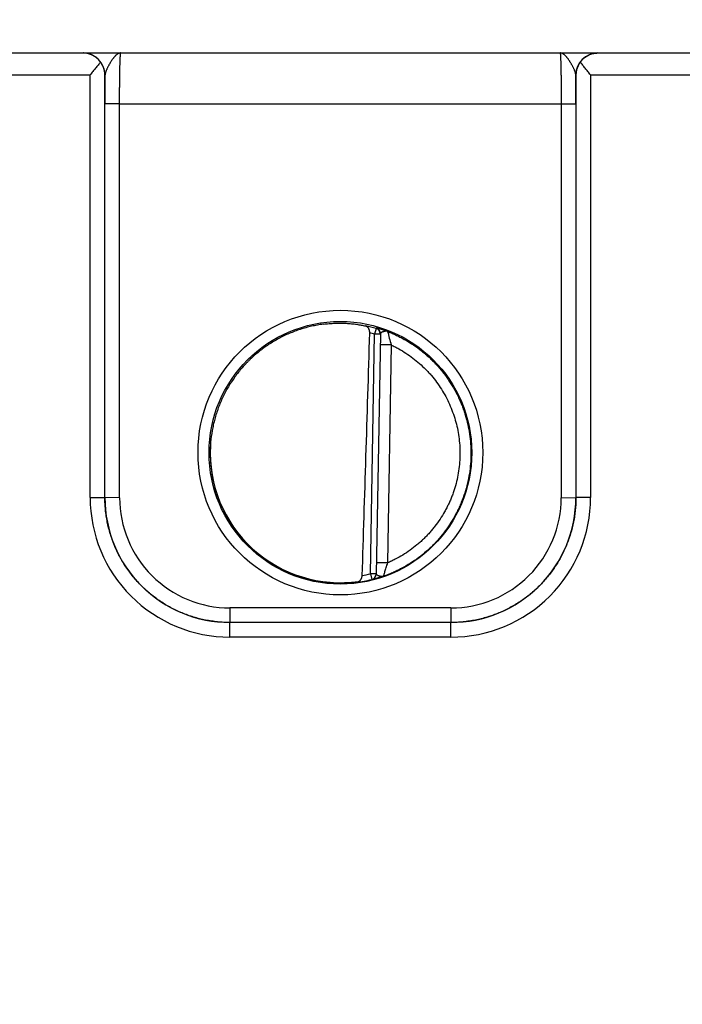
# Model space of a CAD drawing. Header units: inches. Extents: x 0 to 34, y 0 to 22.
# Tile 8 of 111: x 13.1 to 14, y 6.9 to 8.3. Entities that reach past the tile are written whole.
import ezdxf

# ---------------------------------------------------------------- set-up
doc = ezdxf.new("R2010")
doc.units = ezdxf.units.IN
doc.header["$LTSCALE"] = 1.87
doc.header["$MEASUREMENT"] = 0
doc.layers.get('0').update_dxf_attribs({"linetype": 'CONTINUOUS'})
doc.layers.add('DIMENSIONS', color=7, linetype='CONTINUOUS')
doc.styles.get("Standard").update_dxf_attribs({"font": 'txt', "width": 0.8})
doc.dimstyles.new('DIMSTYLE_1', dxfattribs={"dimtxt": 0.125, "dimasz": 0.18, "dimexe": 0.125, "dimexo": 0.0625, "dimgap": 0.09, "dimtad": 0, "dimtih": 1, "dimtoh": 1, "dimzin": 4, "dimdsep": 46, "dimtxsty": 'STANDARD', "dimblk": '_FILLED', "dimblk1": '_FILLED', "dimblk2": '_FILLED', "dimcen": 0.09, "dimadec": 0, "dimazin": 0, "dimtp": 0.01, "dimtm": 0.01, "dimtfac": 1, "dimtofl": 0, "dimtmove": 0, "dimatfit": 3, "dimldrblk": '_FILLED', "dimfxl": 1, "dimtolj": 1, "dimtzin": 4, "dimarcsym": 0})

# ---------------------------------------------------------------- blocks, each defined once
blk = doc.blocks.new('*D13')
at = {"layer": 'DIMENSIONS', "color": 2, "linetype": 'CONTINUOUS'}
blk.add_line((17.8766, 6.5866), (17.8766, 8.9006), dxfattribs=at)
at = {"layer": 'DIMENSIONS', "color": 2, "linetype": 'CONTINUOUS', "insert": (17.8141, 8.9631), "char_height": 0.125, "width": 1.325, "attachment_point": 1, "rotation": 90, "line_spacing_factor": 0.9}
blk.add_mtext('10.64{\\Ftxt.shx;\\W1.000000;\\H0.125000; }[270.3]', dxfattribs=at)
blk = doc.blocks.new('_FILLED')
at = {"color": 0, "linetype": 'BYBLOCK'}
blk.add_solid([(0, 0), (-1, 0.1736), (-1, -0.1736)], dxfattribs=at)
blk = doc.blocks.new('*D14')
at = {"layer": 'DIMENSIONS', "color": 2, "linetype": 'CONTINUOUS'}
for p, q in [((18.2625, 8.6735), (18.2625, 8.9006)), ((18.1361, 8.4076), (18.2625, 8.6735)), ((18.1361, 7.0056), (18.1361, 8.4076))]:
    blk.add_line(p, q, dxfattribs=at)
at = {"layer": 'DIMENSIONS', "color": 2, "linetype": 'CONTINUOUS', "insert": (18.2, 8.9631), "char_height": 0.125, "width": 1.325, "attachment_point": 1, "rotation": 90, "line_spacing_factor": 0.9}
blk.add_mtext('10.90{\\Ftxt.shx;\\W1.000000;\\H0.125000; }[276.9]', dxfattribs=at)

msp = doc.modelspace()

# ---------------------------------------------------------------- linework, layer by layer
at = {"color": 7, "linetype": 'CONTINUOUS'}
for p, q in [((10.1379, 8.2131), (17.9176, 8.2131)), ((12.906, 8.1833), (13.1553, 8.1833)), ((13.1553, 7.608), (13.1553, 8.1833)), ((13.1753, 7.6079), (13.1753, 8.1831)), ((13.1754, 8.1831), (13.1753, 8.1831)), ((13.816, 8.1831), (13.8158, 8.1831)), ((13.816, 8.1831), (13.816, 7.6079)), ((13.836, 8.1833), (13.836, 7.608)), ((13.836, 8.1833), (14.0853, 8.1833)), ((13.1753, 7.6079), (13.1753, 8.1439)), ((13.1953, 8.1437), (13.1753, 8.1439)), ((13.1953, 7.6077), (13.1953, 8.1437)), ((13.1953, 8.1437), (13.796, 8.1437)), ((13.796, 8.1437), (13.816, 8.1439)), ((13.796, 8.1437), (13.796, 7.6077)), ((13.816, 8.1439), (13.816, 7.6079)), ((13.5364, 7.5041), (13.5421, 7.8304)), ((13.5442, 7.838), (13.5421, 7.8304)), ((13.55, 7.8303), (13.5421, 7.8304)), ((13.5443, 7.8385), (13.5442, 7.838)), ((13.55, 7.8308), (13.5443, 7.5037)), ((13.5647, 7.8156), (13.5497, 7.8159)), ((13.5647, 7.8156), (13.5595, 7.5189)), ((13.1553, 7.608), (13.1753, 7.6079)), ((13.1953, 7.6077), (13.1753, 7.6079)), ((13.796, 7.6077), (13.816, 7.6079)), ((13.836, 7.608), (13.816, 7.6079)), ((13.5595, 7.5189), (13.5445, 7.5191)), ((13.5443, 7.5039), (13.5364, 7.5041)), ((13.5364, 7.5041), (13.5383, 7.4964)), ((13.5383, 7.4962), (13.5383, 7.4964)), ((13.3453, 7.4577), (13.3453, 7.4379)), ((13.646, 7.4577), (13.3453, 7.4577)), ((13.646, 7.4577), (13.646, 7.4379)), ((13.3453, 7.4181), (13.3453, 7.4379)), ((13.646, 7.4379), (13.3453, 7.4379)), ((13.646, 7.4379), (13.3453, 7.4379)), ((13.646, 7.4181), (13.646, 7.4379)), ((13.646, 7.4181), (13.3453, 7.4181))]:
    msp.add_line(p, q, dxfattribs=at)
for centre, radius in [((13.4956, 7.6691), 0.1937), ((13.4956, 7.6689), 0.1787)]:
    msp.add_circle(centre, radius, dxfattribs=at)
for centre, radius, start, end in [((13.1454, 8.1831), 0.03, 0.0037, 89.8584), ((13.8458, 8.1831), 0.03, 90.1416, 179.9963), ((17.7129, 8.1452), 4.5377, 179.5222, 180.0174), ((9.136, 8.1447), 4.68, 359.9898, 0.47), ((13.4954, 7.6669), 0.1779, 74.0687, 78.9234), ((13.4955, 7.6671), 0.1699, 74.0681, 76.3603), ((13.5421, 7.8304), 0.00787, 3.1604, 74.0856), ((13.5421, 7.8309), 0.00787, 359.0074, 74.1117), ((13.5421, 7.8304), 0.00787, 359.0008, 2.8694), ((13.5421, 7.8304), 0.00787, 2.8698, 3.1529), ((13.8402, 7.8982), 0.2876, 192.9038, 196.6916), ((13.3452, 7.608), 0.19, 179.9978, 270.0047), ((13.3453, 7.6079), 0.17, 179.9996, 270.0028), ((13.3453, 7.6077), 0.15, 179.9978, 270.0047), ((13.646, 7.608), 0.19, 269.9953, 0.0022), ((13.646, 7.6079), 0.17, 269.9972, 0.0005), ((13.646, 7.6077), 0.15, 269.9953, 0.0022), ((13.4954, 7.6692), 0.1781, 277.0014, 283.9435), ((13.4954, 7.6693), 0.1702, 280.0959, 283.9432), ((13.5364, 7.5041), 0.00787, 283.9412, 358.9998), ((13.5364, 7.5039), 0.00787, 283.914, 358.9991)]:
    msp.add_arc(centre, radius, start, end, dxfattribs=at)
for centre, major_axis, ratio, start_param, end_param in [((13.5173, 10.4264), (-0.078, -4.4688), 0.01745, 0.857621, 0.951729), ((13.4956, 7.6691), (0, 0.1771), 1, 1.51996, 3.2839)]:
    msp.add_ellipse(centre, major_axis=major_axis, ratio=ratio, start_param=start_param, end_param=end_param, dxfattribs=at)
for points, knots in [([(13.1692, 8.2008), (13.1688, 8.2014), (13.1681, 8.2024), (13.1668, 8.2038), (13.1655, 8.2051), (13.1637, 8.2067), (13.1613, 8.2085), (13.1587, 8.2099), (13.1567, 8.2108), (13.1551, 8.2114), (13.1535, 8.2119), (13.152, 8.2124), (13.1504, 8.2127), (13.1487, 8.2129), (13.1471, 8.213), (13.1461, 8.2131), (13.1455, 8.2131)], [0, 0, 0, 0, 0.070576, 0.139538, 0.206998, 0.273072, 0.401497, 0.525839, 0.586793, 0.647065, 0.706758, 0.765974, 0.824812, 0.883367, 0.941733, 1, 1, 1, 1]), ([(13.1968, 8.2131), (13.1966, 8.2131), (13.1961, 8.213), (13.1954, 8.2129), (13.1946, 8.2127), (13.1939, 8.2124), (13.1931, 8.2121), (13.1925, 8.2117), (13.192, 8.2114), (13.1915, 8.211), (13.1909, 8.2105), (13.1901, 8.2099), (13.1894, 8.2091), (13.1886, 8.2083), (13.188, 8.2076), (13.1875, 8.207), (13.187, 8.2064), (13.1864, 8.2056), (13.1856, 8.2045), (13.1848, 8.2034), (13.1841, 8.2023), (13.1833, 8.2011), (13.1826, 8.1999), (13.1818, 8.1987), (13.1811, 8.1974), (13.1804, 8.1961), (13.1797, 8.1948), (13.179, 8.1934), (13.1783, 8.1921), (13.1777, 8.1907), (13.1772, 8.1896), (13.1769, 8.1887), (13.1765, 8.1879), (13.1762, 8.187), (13.176, 8.1861), (13.1758, 8.1853), (13.1755, 8.1843), (13.1755, 8.1835), (13.1754, 8.1831)], [0, 0, 0, 0, 0.019202, 0.038668, 0.058579, 0.079119, 0.100521, 0.122926, 0.134532, 0.146415, 0.171061, 0.196969, 0.22416, 0.252628, 0.282366, 0.297709, 0.313363, 0.345575, 0.378939, 0.413385, 0.448833, 0.485179, 0.522312, 0.560109, 0.598436, 0.637129, 0.676018, 0.714923, 0.753633, 0.791924, 0.829574, 0.848076, 0.86632, 0.901931, 0.919238, 0.936173, 0.96888, 1, 1, 1, 1]), ([(13.1953, 8.1437), (13.1953, 8.146), (13.1953, 8.1505), (13.1953, 8.1572), (13.1953, 8.1638), (13.1954, 8.1702), (13.1955, 8.1763), (13.1955, 8.1822), (13.1956, 8.1876), (13.1957, 8.1926), (13.1958, 8.1965), (13.1959, 8.1994), (13.196, 8.2014), (13.196, 8.2032), (13.1961, 8.2049), (13.1962, 8.2064), (13.1962, 8.2078), (13.1963, 8.209), (13.1964, 8.2099), (13.1964, 8.2106), (13.1965, 8.211), (13.1965, 8.2114), (13.1965, 8.2117), (13.1966, 8.212), (13.1966, 8.2123), (13.1966, 8.2125), (13.1967, 8.2127), (13.1967, 8.2128), (13.1967, 8.2129), (13.1967, 8.2129), (13.1968, 8.213), (13.1968, 8.213), (13.1968, 8.2131), (13.1968, 8.2131), (13.1968, 8.2131), (13.1968, 8.2131), (13.1968, 8.2131)], [0, 0, 0, 0, 0.098183, 0.195347, 0.290566, 0.382934, 0.471571, 0.555634, 0.634322, 0.706888, 0.772641, 0.802765, 0.830958, 0.857152, 0.881286, 0.903303, 0.923151, 0.940784, 0.956161, 0.962992, 0.969247, 0.974923, 0.980015, 0.984524, 0.988446, 0.991782, 0.994532, 0.995688, 0.996701, 0.99757, 0.998299, 0.998891, 0.999357, 0.999547, 0.999714, 1, 1, 1, 1]), ([(13.7944, 8.2131), (13.7944, 8.2131), (13.7944, 8.2131), (13.7944, 8.2131), (13.7945, 8.2131), (13.7945, 8.2131), (13.7945, 8.213), (13.7945, 8.213), (13.7945, 8.2129), (13.7945, 8.2129), (13.7946, 8.2128), (13.7946, 8.2127), (13.7946, 8.2125), (13.7947, 8.2123), (13.7947, 8.212), (13.7947, 8.2117), (13.7948, 8.2114), (13.7948, 8.2108), (13.7949, 8.21), (13.795, 8.209), (13.795, 8.2078), (13.7951, 8.2064), (13.7952, 8.2049), (13.7952, 8.2032), (13.7953, 8.2014), (13.7954, 8.1994), (13.7954, 8.1965), (13.7955, 8.1926), (13.7956, 8.1876), (13.7957, 8.1822), (13.7958, 8.1763), (13.7959, 8.1702), (13.7959, 8.1638), (13.796, 8.1572), (13.796, 8.1505), (13.796, 8.146), (13.796, 8.1437)], [0, 0, 0, 0, 0.000137, 0.000281, 0.000441, 0.000624, 0.001078, 0.001665, 0.002393, 0.003264, 0.004277, 0.005434, 0.008184, 0.01152, 0.015442, 0.019951, 0.025044, 0.03072, 0.043807, 0.059184, 0.076817, 0.096666, 0.118684, 0.142818, 0.169014, 0.197207, 0.227333, 0.293088, 0.365656, 0.444347, 0.528413, 0.617053, 0.709424, 0.804647, 0.901814, 1, 1, 1, 1]), ([(13.8158, 8.1831), (13.8158, 8.1835), (13.8157, 8.1843), (13.8155, 8.1853), (13.8153, 8.1861), (13.815, 8.187), (13.8147, 8.1879), (13.8144, 8.1887), (13.8141, 8.1896), (13.8136, 8.1907), (13.8129, 8.1921), (13.8123, 8.1934), (13.8116, 8.1948), (13.8109, 8.1961), (13.8102, 8.1974), (13.8094, 8.1987), (13.8087, 8.1999), (13.8079, 8.2011), (13.8072, 8.2023), (13.8064, 8.2034), (13.8057, 8.2045), (13.8049, 8.2056), (13.8043, 8.2064), (13.8038, 8.207), (13.8033, 8.2076), (13.8026, 8.2083), (13.8019, 8.2091), (13.8011, 8.2099), (13.8004, 8.2105), (13.7996, 8.2111), (13.7989, 8.2116), (13.7981, 8.2121), (13.7974, 8.2124), (13.7967, 8.2127), (13.7959, 8.2129), (13.7952, 8.213), (13.7947, 8.2131), (13.7944, 8.2131)], [0, 0, 0, 0, 0.031118, 0.063822, 0.080757, 0.098062, 0.13367, 0.151913, 0.170413, 0.20806, 0.246348, 0.285056, 0.323959, 0.362845, 0.401536, 0.439861, 0.477658, 0.51479, 0.551136, 0.586584, 0.621031, 0.654396, 0.68661, 0.702265, 0.717608, 0.747349, 0.77582, 0.803015, 0.828926, 0.853575, 0.877064, 0.899472, 0.92088, 0.941425, 0.961336, 0.980803, 1, 1, 1, 1]), ([(13.822, 8.2008), (13.8224, 8.2014), (13.8232, 8.2024), (13.8249, 8.2043), (13.8271, 8.2064), (13.83, 8.2085), (13.833, 8.2102), (13.8357, 8.2113), (13.8378, 8.212), (13.8394, 8.2124), (13.841, 8.2127), (13.8426, 8.2129), (13.8442, 8.213), (13.8453, 8.2131), (13.8458, 8.2131)], [0, 0, 0, 0, 0.070595, 0.139571, 0.273057, 0.401489, 0.525834, 0.647012, 0.706708, 0.765928, 0.824772, 0.883336, 0.941714, 1, 1, 1, 1]), ([(13.1692, 8.2008), (13.1687, 8.2001), (13.1677, 8.1987), (13.166, 8.1966), (13.1643, 8.1945), (13.1626, 8.1923), (13.1608, 8.1901), (13.1583, 8.1871), (13.1565, 8.1848), (13.1553, 8.1833)], [0, 0, 0, 0, 0.11509, 0.234511, 0.357363, 0.482891, 0.610453, 0.739488, 1, 1, 1, 1]), ([(13.1753, 8.1831), (13.1753, 8.1838), (13.1752, 8.1854), (13.1749, 8.1877), (13.1744, 8.1899), (13.1738, 8.1922), (13.1729, 8.1944), (13.1719, 8.1966), (13.1707, 8.1988), (13.1697, 8.2002), (13.1692, 8.2008)], [0, 0, 0, 0, 0.120429, 0.24137, 0.363207, 0.486333, 0.611153, 0.738084, 0.867555, 1, 1, 1, 1]), ([(13.822, 8.2008), (13.8215, 8.2002), (13.8206, 8.1988), (13.8194, 8.1966), (13.8183, 8.1944), (13.8175, 8.1922), (13.8169, 8.1899), (13.8164, 8.1877), (13.8161, 8.1854), (13.816, 8.1838), (13.816, 8.1831)], [0, 0, 0, 0, 0.132445, 0.261916, 0.388847, 0.513667, 0.636793, 0.75863, 0.879571, 1, 1, 1, 1]), ([(13.836, 8.1833), (13.8348, 8.1848), (13.8329, 8.1871), (13.8305, 8.1901), (13.8287, 8.1923), (13.8269, 8.1945), (13.8252, 8.1966), (13.8236, 8.1987), (13.8226, 8.2001), (13.822, 8.2008)], [0, 0, 0, 0, 0.260512, 0.389547, 0.517109, 0.642637, 0.765489, 0.88491, 1, 1, 1, 1]), ([(13.4722, 7.8439), (13.4696, 7.8435), (13.4643, 7.8427), (13.4565, 7.8411), (13.4487, 7.8392), (13.441, 7.8369), (13.4335, 7.8343), (13.4261, 7.8313), (13.4188, 7.828), (13.4093, 7.8231), (13.3978, 7.8163), (13.3871, 7.8085), (13.3789, 7.8016), (13.374, 7.7971), (13.3702, 7.7934), (13.3664, 7.7896), (13.362, 7.7846), (13.3568, 7.7785), (13.352, 7.7721), (13.3475, 7.7655), (13.3432, 7.7587), (13.3393, 7.7518), (13.3357, 7.7447), (13.3324, 7.7374), (13.3295, 7.7299), (13.3269, 7.7224), (13.3246, 7.7147), (13.3227, 7.7069), (13.3206, 7.6965), (13.3189, 7.6833), (13.3184, 7.6726), (13.3185, 7.6673)], [0, 0, 0, 0, 0.031254, 0.062509, 0.093763, 0.125017, 0.156271, 0.187525, 0.218779, 0.250032, 0.312523, 0.375013, 0.406266, 0.437518, 0.453145, 0.468772, 0.500024, 0.531276, 0.562527, 0.593778, 0.62503, 0.656281, 0.687531, 0.718782, 0.750032, 0.781282, 0.812533, 0.843783, 0.875033, 0.937517, 1, 1, 1, 1]), ([(13.4722, 7.8439), (13.4749, 7.8443), (13.4802, 7.8448), (13.4882, 7.8453), (13.496, 7.8454), (13.5035, 7.8452), (13.5107, 7.8446), (13.5175, 7.8438), (13.5237, 7.8427), (13.5277, 7.8419), (13.5296, 7.8415)], [0, 0, 0, 0, 0.140151, 0.278822, 0.414485, 0.545659, 0.670975, 0.789193, 0.899204, 1, 1, 1, 1]), ([(13.5355, 7.8321), (13.5355, 7.8324), (13.5355, 7.8331), (13.5354, 7.8339), (13.5353, 7.8348), (13.5351, 7.8357), (13.5348, 7.8365), (13.5344, 7.8374), (13.534, 7.8383), (13.5334, 7.8391), (13.5329, 7.8396), (13.5324, 7.8401), (13.5319, 7.8405), (13.5314, 7.8408), (13.5308, 7.8411), (13.5302, 7.8413), (13.5298, 7.8414), (13.5296, 7.8415)], [0, 0, 0, 0, 0.0763, 0.151748, 0.225662, 0.297552, 0.367108, 0.434175, 0.560751, 0.620619, 0.678458, 0.734548, 0.789201, 0.842745, 0.895512, 0.947828, 1, 1, 1, 1]), ([(13.5598, 7.834), (13.5593, 7.8342), (13.5582, 7.8346), (13.5567, 7.8351), (13.5551, 7.8356), (13.5537, 7.8361), (13.5523, 7.8366), (13.551, 7.8369), (13.5498, 7.8373), (13.5487, 7.8376), (13.5477, 7.8378), (13.547, 7.838), (13.5464, 7.8382), (13.5461, 7.8382), (13.5457, 7.8383), (13.5454, 7.8384), (13.5452, 7.8384), (13.5449, 7.8385), (13.5448, 7.8385), (13.5446, 7.8385), (13.5446, 7.8385), (13.5445, 7.8385), (13.5444, 7.8385), (13.5444, 7.8385), (13.5443, 7.8385), (13.5443, 7.8385), (13.5443, 7.8385), (13.5443, 7.8385), (13.5443, 7.8385), (13.5443, 7.8385), (13.5443, 7.8385), (13.5443, 7.8385)], [0, 0, 0, 0, 0.10646, 0.209205, 0.307682, 0.401399, 0.489888, 0.572718, 0.649438, 0.719633, 0.782873, 0.838752, 0.863802, 0.886859, 0.907881, 0.926818, 0.943627, 0.95827, 0.970712, 0.976099, 0.980923, 0.985184, 0.988879, 0.992012, 0.994585, 0.996609, 0.998113, 0.99869, 0.999173, 0.999594, 1, 1, 1, 1]), ([(13.5598, 7.834), (13.5597, 7.834), (13.5595, 7.8341), (13.5591, 7.8342), (13.5587, 7.8343), (13.5583, 7.8343), (13.5579, 7.8343), (13.5574, 7.8343), (13.557, 7.8342), (13.5566, 7.8342), (13.5562, 7.8341), (13.5558, 7.8341), (13.5554, 7.834), (13.555, 7.8339), (13.5546, 7.8338), (13.5542, 7.8336), (13.5538, 7.8335), (13.5533, 7.8334), (13.5527, 7.8331), (13.5522, 7.8329), (13.5518, 7.8327), (13.5515, 7.8325), (13.5512, 7.8324), (13.551, 7.8322), (13.5507, 7.8321), (13.5505, 7.8319), (13.5504, 7.8317), (13.5502, 7.8315), (13.5501, 7.8314), (13.55, 7.8312), (13.55, 7.831), (13.55, 7.8309), (13.55, 7.8308)], [0, 0, 0, 0, 0.036558, 0.0729, 0.109156, 0.14559, 0.182254, 0.219107, 0.256222, 0.293637, 0.331256, 0.368959, 0.406619, 0.444141, 0.481445, 0.518387, 0.554799, 0.590553, 0.659599, 0.724518, 0.755143, 0.784409, 0.812232, 0.838546, 0.863305, 0.886503, 0.90818, 0.928425, 0.947412, 0.965413, 0.982791, 1, 1, 1, 1]), ([(13.5598, 7.834), (13.5619, 7.8332), (13.5661, 7.8315), (13.5721, 7.8287), (13.5781, 7.8257), (13.5859, 7.8214), (13.5954, 7.8155), (13.6044, 7.8089), (13.6113, 7.8033), (13.6163, 7.7988), (13.6211, 7.7942), (13.6257, 7.7894), (13.6302, 7.7844), (13.6359, 7.7775), (13.6425, 7.7685), (13.6496, 7.7572), (13.6548, 7.7473), (13.6585, 7.7392), (13.6611, 7.7331), (13.6634, 7.7268), (13.6662, 7.7183), (13.669, 7.7075), (13.6715, 7.6944), (13.6729, 7.6811), (13.6732, 7.6721), (13.6732, 7.6677)], [0, 0, 0, 0, 0.031253, 0.062506, 0.093759, 0.125012, 0.187508, 0.250003, 0.281256, 0.312509, 0.343762, 0.375015, 0.406268, 0.437521, 0.500017, 0.562512, 0.625007, 0.65626, 0.687513, 0.718766, 0.750019, 0.812515, 0.87501, 0.937505, 1, 1, 1, 1]), ([(13.5647, 7.8156), (13.5664, 7.8148), (13.5699, 7.8131), (13.5767, 7.8095), (13.5849, 7.8045), (13.5943, 7.7978), (13.6033, 7.7905), (13.6103, 7.7838), (13.6156, 7.7783), (13.6207, 7.7725), (13.6266, 7.7649), (13.6332, 7.7554), (13.639, 7.7454), (13.6441, 7.7351), (13.6484, 7.7244), (13.652, 7.7134), (13.6548, 7.7022), (13.6568, 7.6908), (13.658, 7.6793), (13.6582, 7.6716), (13.6582, 7.6678)], [0, 0, 0, 0, 0.031254, 0.062509, 0.125007, 0.187506, 0.250005, 0.312504, 0.343758, 0.375012, 0.437511, 0.50001, 0.562509, 0.625008, 0.687506, 0.750005, 0.812504, 0.875003, 0.937501, 1, 1, 1, 1]), ([(13.3185, 7.6673), (13.3185, 7.6621), (13.319, 7.6518), (13.3208, 7.639), (13.3228, 7.6289), (13.3247, 7.6214), (13.3269, 7.614), (13.3294, 7.6066), (13.3323, 7.5994), (13.3355, 7.5924), (13.3389, 7.5855), (13.3439, 7.5764), (13.3509, 7.5656), (13.3589, 7.5554), (13.3657, 7.5477), (13.3729, 7.5403), (13.3825, 7.5316), (13.3948, 7.5222), (13.4058, 7.5154), (13.4148, 7.5105), (13.4218, 7.5071), (13.4289, 7.504), (13.4362, 7.5013), (13.4435, 7.4988), (13.451, 7.4967), (13.4585, 7.4949), (13.4636, 7.4939), (13.4661, 7.4935)], [0, 0, 0, 0, 0.062487, 0.124975, 0.156226, 0.187478, 0.218729, 0.249981, 0.281233, 0.312485, 0.343737, 0.374989, 0.437479, 0.49997, 0.531224, 0.562477, 0.624969, 0.687463, 0.749957, 0.781212, 0.812467, 0.843722, 0.874978, 0.906233, 0.937489, 0.968744, 1, 1, 1, 1]), ([(13.6732, 7.6677), (13.6732, 7.6631), (13.6728, 7.654), (13.6712, 7.6404), (13.6685, 7.627), (13.6648, 7.6138), (13.6609, 7.6031), (13.6573, 7.5948), (13.6534, 7.5865), (13.6478, 7.5766), (13.6403, 7.5651), (13.6334, 7.5561), (13.6274, 7.5492), (13.6227, 7.5442), (13.6178, 7.5394), (13.6111, 7.5333), (13.6022, 7.5261), (13.591, 7.5183), (13.5811, 7.5126), (13.573, 7.5085), (13.5668, 7.5056), (13.5605, 7.503), (13.5562, 7.5014), (13.554, 7.5007)], [0, 0, 0, 0, 0.062496, 0.124993, 0.187489, 0.249986, 0.312482, 0.343736, 0.37499, 0.437486, 0.499983, 0.562479, 0.593733, 0.624987, 0.656241, 0.687495, 0.749991, 0.812488, 0.874984, 0.906238, 0.937492, 0.968746, 1, 1, 1, 1]), ([(13.6582, 7.6678), (13.6582, 7.6638), (13.6579, 7.6559), (13.6566, 7.6442), (13.6544, 7.6326), (13.6519, 7.623), (13.6494, 7.6155), (13.6474, 7.61), (13.6452, 7.6045), (13.6428, 7.5991), (13.6402, 7.5938), (13.6364, 7.5869), (13.6313, 7.5785), (13.6255, 7.5705), (13.6206, 7.5643), (13.6167, 7.5598), (13.6127, 7.5555), (13.6085, 7.5513), (13.6042, 7.5473), (13.5982, 7.5422), (13.5904, 7.5361), (13.5806, 7.5296), (13.572, 7.5247), (13.5649, 7.5213), (13.5613, 7.5196), (13.5595, 7.5189)], [0, 0, 0, 0, 0.062495, 0.124991, 0.187486, 0.249982, 0.281235, 0.312488, 0.343741, 0.374993, 0.406246, 0.437499, 0.499995, 0.56249, 0.593743, 0.624996, 0.656249, 0.687502, 0.718755, 0.750008, 0.812503, 0.874999, 0.937494, 0.968747, 1, 1, 1, 1]), ([(13.1753, 7.6079), (13.1753, 7.6079), (13.1753, 7.6079), (13.1753, 7.6079), (13.1753, 7.6079), (13.1753, 7.6079), (13.1753, 7.6079)], [0, 0, 0, 0, 0.269655, 0.534118, 0.768603, 1, 1, 1, 1]), ([(13.3453, 7.4379), (13.3425, 7.4379), (13.3369, 7.438), (13.3286, 7.4386), (13.3203, 7.4397), (13.3121, 7.4411), (13.3039, 7.4429), (13.2959, 7.4451), (13.288, 7.4478), (13.2802, 7.4508), (13.2725, 7.4542), (13.2651, 7.4579), (13.2578, 7.462), (13.2508, 7.4665), (13.244, 7.4713), (13.2374, 7.4764), (13.2311, 7.4819), (13.225, 7.4876), (13.2193, 7.4937), (13.2138, 7.5), (13.2087, 7.5066), (13.2039, 7.5134), (13.1994, 7.5204), (13.1953, 7.5277), (13.1915, 7.5352), (13.1881, 7.5428), (13.1851, 7.5506), (13.1825, 7.5585), (13.1803, 7.5665), (13.1785, 7.5747), (13.177, 7.5829), (13.176, 7.5912), (13.1754, 7.5995), (13.1753, 7.6051), (13.1753, 7.6079)], [0, 0, 0, 0, 0.031251, 0.062501, 0.093752, 0.125003, 0.156254, 0.187504, 0.218755, 0.250006, 0.281256, 0.312507, 0.343757, 0.375008, 0.406258, 0.437509, 0.468759, 0.500009, 0.531259, 0.562509, 0.593759, 0.625009, 0.656258, 0.687508, 0.718758, 0.750007, 0.781256, 0.812506, 0.843755, 0.875004, 0.906253, 0.937502, 0.968751, 1, 1, 1, 1]), ([(13.816, 7.6079), (13.816, 7.6051), (13.8159, 7.5995), (13.8152, 7.5912), (13.8142, 7.5829), (13.8128, 7.5747), (13.811, 7.5665), (13.8087, 7.5585), (13.8061, 7.5506), (13.8031, 7.5428), (13.7997, 7.5352), (13.796, 7.5277), (13.7919, 7.5204), (13.7874, 7.5134), (13.7826, 7.5066), (13.7775, 7.5), (13.772, 7.4937), (13.7663, 7.4876), (13.7602, 7.4819), (13.7539, 7.4764), (13.7473, 7.4713), (13.7405, 7.4665), (13.7334, 7.462), (13.7262, 7.4579), (13.7187, 7.4542), (13.7111, 7.4508), (13.7033, 7.4478), (13.6954, 7.4451), (13.6873, 7.4429), (13.6792, 7.4411), (13.671, 7.4397), (13.6627, 7.4386), (13.6544, 7.438), (13.6488, 7.4379), (13.646, 7.4379)], [0, 0, 0, 0, 0.031249, 0.062498, 0.093747, 0.124996, 0.156245, 0.187494, 0.218744, 0.249993, 0.281242, 0.312492, 0.343742, 0.374991, 0.406241, 0.437491, 0.468741, 0.499991, 0.531241, 0.562492, 0.593742, 0.624992, 0.656243, 0.687493, 0.718744, 0.749994, 0.781245, 0.812496, 0.843746, 0.874997, 0.906248, 0.937499, 0.968749, 1, 1, 1, 1]), ([(13.816, 7.6079), (13.816, 7.6079), (13.816, 7.6079), (13.816, 7.6079), (13.816, 7.6079), (13.816, 7.6079), (13.816, 7.6079)], [0, 0, 0, 0, 0.271683, 0.53741, 0.77028, 1, 1, 1, 1]), ([(13.5595, 7.5189), (13.5592, 7.5178), (13.5586, 7.5162), (13.558, 7.5141), (13.5573, 7.5121), (13.5566, 7.5097), (13.5558, 7.5069), (13.5551, 7.5045), (13.5546, 7.5028), (13.5543, 7.5017), (13.5542, 7.5012), (13.5541, 7.5009), (13.554, 7.5007), (13.554, 7.5007)], [0, 0, 0, 0, 0.175498, 0.262304, 0.347884, 0.513153, 0.665994, 0.799519, 0.905358, 0.945087, 0.97462, 0.993112, 1, 1, 1, 1]), ([(13.5171, 7.4925), (13.5133, 7.492), (13.5075, 7.4915), (13.4996, 7.4911), (13.4932, 7.491), (13.4866, 7.4912), (13.4775, 7.4919), (13.4707, 7.4927), (13.4661, 7.4935)], [0, 0, 0, 0, 0.22139, 0.341572, 0.466911, 0.596457, 0.729199, 1, 1, 1, 1]), ([(13.5171, 7.4925), (13.5176, 7.4926), (13.5183, 7.4927), (13.5193, 7.493), (13.52, 7.4933), (13.5206, 7.4937), (13.5213, 7.4941), (13.5219, 7.4946), (13.5225, 7.4951), (13.523, 7.4958), (13.5235, 7.4964), (13.524, 7.4972), (13.5244, 7.498), (13.5247, 7.4988), (13.5251, 7.5001), (13.5252, 7.501), (13.5252, 7.5017)], [0, 0, 0, 0, 0.112026, 0.168031, 0.22427, 0.280975, 0.3384, 0.396816, 0.456504, 0.517737, 0.580768, 0.645802, 0.712967, 0.782269, 0.853544, 1, 1, 1, 1]), ([(13.554, 7.5007), (13.5535, 7.5005), (13.5527, 7.5002), (13.5516, 7.4999), (13.5505, 7.4995), (13.5493, 7.4991), (13.5478, 7.4987), (13.5464, 7.4983), (13.5451, 7.4979), (13.5439, 7.4976), (13.5428, 7.4973), (13.5419, 7.4971), (13.5413, 7.4969), (13.5409, 7.4968), (13.5405, 7.4967), (13.5401, 7.4966), (13.5398, 7.4965), (13.5395, 7.4965), (13.5392, 7.4964), (13.539, 7.4964), (13.5388, 7.4963), (13.5386, 7.4963), (13.5385, 7.4963), (13.5385, 7.4963), (13.5384, 7.4962), (13.5384, 7.4962), (13.5383, 7.4962), (13.5383, 7.4962), (13.5383, 7.4962), (13.5383, 7.4962), (13.5383, 7.4962), (13.5383, 7.4962), (13.5383, 7.4962), (13.5383, 7.4962), (13.5383, 7.4962), (13.5383, 7.4962), (13.5383, 7.4962)], [0, 0, 0, 0, 0.106157, 0.15792, 0.208694, 0.307023, 0.400653, 0.489108, 0.571943, 0.64872, 0.719017, 0.782399, 0.811368, 0.838451, 0.863599, 0.886764, 0.9079, 0.926955, 0.943887, 0.958655, 0.971218, 0.981539, 0.985848, 0.989585, 0.992747, 0.995332, 0.996407, 0.997338, 0.998124, 0.998765, 0.999264, 0.999461, 0.999624, 0.999754, 0.999855, 1, 1, 1, 1]), ([(13.554, 7.5007), (13.5539, 7.5006), (13.5536, 7.5006), (13.5532, 7.5005), (13.5528, 7.5004), (13.5524, 7.5004), (13.552, 7.5004), (13.5516, 7.5004), (13.5512, 7.5004), (13.5507, 7.5005), (13.5501, 7.5006), (13.5496, 7.5007), (13.5492, 7.5008), (13.5488, 7.5009), (13.5484, 7.501), (13.548, 7.5011), (13.5476, 7.5013), (13.5473, 7.5014), (13.5468, 7.5016), (13.5464, 7.5018), (13.546, 7.502), (13.5457, 7.5021), (13.5455, 7.5023), (13.5452, 7.5024), (13.545, 7.5026), (13.5448, 7.5027), (13.5446, 7.5029), (13.5445, 7.5031), (13.5444, 7.5032), (13.5443, 7.5034), (13.5443, 7.5036), (13.5443, 7.5037), (13.5443, 7.5037)], [0, 0, 0, 0, 0.037314, 0.074556, 0.111494, 0.148557, 0.185814, 0.223174, 0.260735, 0.298569, 0.374593, 0.41257, 0.450395, 0.48797, 0.52515, 0.561763, 0.597684, 0.632794, 0.666956, 0.731892, 0.762436, 0.79155, 0.819142, 0.845136, 0.869476, 0.89215, 0.913183, 0.932653, 0.950731, 0.967706, 0.98396, 1, 1, 1, 1]), ([(13.3453, 7.4379), (13.3453, 7.4379), (13.3453, 7.4379), (13.3453, 7.4379), (13.3453, 7.4379), (13.3453, 7.4379)], [0, 0, 0, 0, 0.576273, 0.792735, 1, 1, 1, 1]), ([(13.646, 7.4379), (13.646, 7.4379), (13.646, 7.4379), (13.646, 7.4379), (13.646, 7.4379), (13.646, 7.4379)], [0, 0, 0, 0, 0.569489, 0.789064, 1, 1, 1, 1])]:
    msp.add_open_spline(points, degree=3, knots=knots, dxfattribs=at)

# ---------------------------------------------------------------- dimensions: what is measured, and where the dimension line sits
at = {"layer": 'DIMENSIONS', "color": 2, "linetype": 'CONTINUOUS'}
for feature_location, offset, dtype, origin, picture, middle in [((17.8766, 6.5866), (0, 2.314), 1, (7.2365, 6.5241), '*D13', (17.8766, 9.6256)), ((18.1361, 7.0056), (0.1263, 1.8949), 0, (7.2365, 6.9431), '*D14', (18.2625, 9.6256))]:
    dim = msp.add_ordinate_dim(feature_location=feature_location, offset=offset, dtype=dtype, origin=origin, dimstyle='DIMSTYLE_1', override={"dimtad": 1, "dimtih": 0, "dimtoh": 0}, dxfattribs=at)
    dim.commit()
    dim.dimension.update_dxf_attribs({"geometry": picture, "text_midpoint": middle})

doc.saveas('drawing.dxf')
